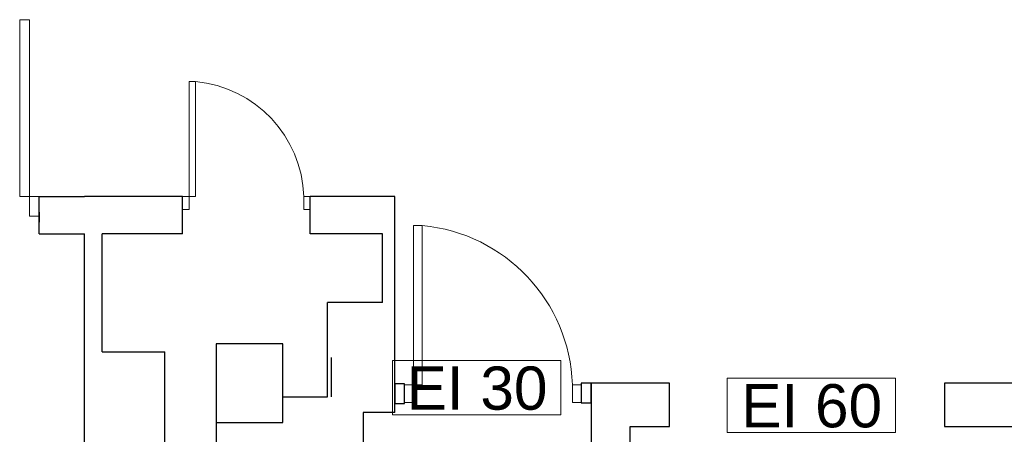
# Model space of a CAD drawing. Header units: millimetres. Extents: x 6612729504 to 6612744462, y 5733542327 to 5733549367.
# Tile 92 of 109: x 6612741708 to 6612742209, y 5733546709 to 5733546920. Entities that reach past the tile are written whole.
import ezdxf

# ---------------------------------------------------------------- set-up
doc = ezdxf.new("R2010")
doc.units = ezdxf.units.MM
doc.header["$MEASUREMENT"] = 0
for name, color, linetype in [('!!!!_CIENKIE czerwone LINIE', 7, 'Continuous'), ('!!!!_SCIANY GRUBE', 7, 'Continuous'), ('___OPISY', 7, 'Continuous'), ('dwa_DRZWI', 7, 'Continuous')]:
    doc.layers.add(name, color=color, linetype=linetype)
doc.styles.add('GENERATED_STYLE_1', font='arial.ttf')

msp = doc.modelspace()

# ---------------------------------------------------------------- linework, layer by layer
at = {"layer": '!!!!_CIENKIE czerwone LINIE', "color": 252, "lineweight": 20}
for points in [[(6612741983.086489, 5733546746.307525), (6612741897.455341, 5733546746.307525), (6612741897.455341, 5733546718.765548), (6612741983.086489, 5733546718.765548)], [(6612742153.536121, 5733546737.323318), (6612742067.904973, 5733546737.323318), (6612742067.904973, 5733546709.781341), (6612742153.536121, 5733546709.781341)]]:
    msp.add_lwpolyline(points, close=True, dxfattribs=at)
for points in [[(6612741897.455341, 5733546718.765548), (6612741983.086489, 5733546718.765548)], [(6612742067.904973, 5733546709.781341), (6612742153.536121, 5733546709.781341)]]:
    msp.add_lwpolyline(points, dxfattribs=at)
at = {"layer": '!!!!_SCIANY GRUBE', "color": 252, "lineweight": 30}
for p, q in [((6612741717.516494, 5733546829.844686), (6612741740.516494, 5733546829.844686)), ((6612741717.516494, 5733546810.844686), (6612741717.516494, 5733546829.844686)), ((6612741717.516494, 5733546810.844686), (6612741717.516494, 5733546829.844686)), ((6612741790.516494, 5733546829.844686), (6612741740.516494, 5733546829.844686)), ((6612741790.516494, 5733546810.844686), (6612741790.516494, 5733546829.844686)), ((6612741898.516494, 5733546829.844686), (6612741855.516493, 5733546829.844686)), ((6612741855.516493, 5733546810.844686), (6612741855.516493, 5733546829.844686)), ((6612741898.516494, 5733546735.844685), (6612741898.516494, 5733546829.844686)), ((6612741717.516494, 5733546821.844686), (6612741717.516494, 5733546816.844686)), ((6612741717.516494, 5733546810.844686), (6612741740.516494, 5733546810.844686)), ((6612741740.516494, 5733546690.844685), (6612741740.516494, 5733546810.844686)), ((6612741790.516494, 5733546810.844686), (6612741749.516493, 5733546810.844686)), ((6612741749.516493, 5733546750.844686), (6612741749.516493, 5733546810.844686)), ((6612741892.277414, 5733546810.844686), (6612741855.516493, 5733546810.844686)), ((6612741892.277414, 5733546775.844685), (6612741892.277414, 5733546810.844686)), ((6612741864.277414, 5733546727.844686), (6612741864.277414, 5733546775.844685)), ((6612741892.277414, 5733546775.844685), (6612741864.277414, 5733546775.844685)), ((6612741841.516494, 5733546754.844686), (6612741807.516494, 5733546754.844686)), ((6612741807.516494, 5733546754.844686), (6612741807.516494, 5733546714.844685)), ((6612741841.516494, 5733546714.844685), (6612741841.516494, 5733546754.844686)), ((6612741749.516493, 5733546750.844686), (6612741781.516493, 5733546750.844686)), ((6612741781.516493, 5733546702.844685), (6612741781.516493, 5733546750.844686)), ((6612741866.277414, 5733546727.844686), (6612741866.277414, 5733546747.844685)), ((6612741898.516494, 5733546719.844685), (6612741898.516494, 5733546735.844685)), ((6612741898.516494, 5733546731.890153), (6612741898.516494, 5733546726.890154)), ((6612741841.516494, 5733546727.844686), (6612741864.277414, 5733546727.844686)), ((6612741898.516494, 5733546719.844685), (6612741882.516494, 5733546719.844685)), ((6612741882.516494, 5733546719.844685), (6612741882.516494, 5733546695.844685)), ((6612741807.516494, 5733546714.844685), (6612741841.516494, 5733546714.844685)), ((6612741807.516494, 5733546714.844685), (6612741807.516494, 5733546702.844685))]:
    msp.add_line(p, q, dxfattribs=at)
for points in [[(6612741903.516493, 5733546734.552673), (6612741898.516493, 5733546734.552673), (6612741898.516493, 5733546724.552673), (6612741903.516493, 5733546724.552673)], [(6612741998.516493, 5733546734.844814), (6612741993.516493, 5733546734.844814), (6612741993.516493, 5733546724.844814), (6612741998.516493, 5733546724.844814)], [(6612741998.516687, 5733546734.844814), (6612741998.516493, 5733546410.844685), (6612742255.516494, 5733546410.844685), (6612742255.515914, 5733546734.844685), (6612742178.516493, 5733546734.844796), (6612742178.516493, 5733546712.844685), (6612742235.516494, 5733546712.844685), (6612742235.516494, 5733546430.844685), (6612742018.516494, 5733546430.844685), (6612742018.516494, 5733546712.844685), (6612742038.516494, 5733546712.844685), (6612742038.533265, 5733546734.844743)]]:
    msp.add_lwpolyline(points, close=True, dxfattribs=at)
at = {"layer": 'dwa_DRZWI', "color": 252, "lineweight": 20}
for points in [[(6612741712.516323, 5733546919.888453), (6612741712.516484, 5733546829.844855), (6612741707.516484, 5733546829.844847), (6612741707.516323, 5733546919.888444)], [(6612741793.766598, 5733546888.373017), (6612741793.766494, 5733546829.844679), (6612741797.016494, 5733546829.844673), (6612741797.016598, 5733546888.373013)], [(6612741717.516484, 5733546829.844864), (6612741717.516501, 5733546819.844864), (6612741712.516502, 5733546819.844855), (6612741712.516484, 5733546829.844855)], [(6612741790.516494, 5733546829.844686), (6612741790.516481, 5733546823.344686), (6612741793.766481, 5733546823.344679), (6612741793.766494, 5733546829.844679)], [(6612741852.266493, 5733546829.844575), (6612741852.266481, 5733546823.344575), (6612741855.516481, 5733546823.344569), (6612741855.516493, 5733546829.844569)], [(6612741908.016646, 5733546815.091903), (6612741908.0165, 5733546734.052666), (6612741912.5165, 5733546734.052657), (6612741912.516645, 5733546815.091895)], [(6612741903.5165, 5733546734.052673), (6612741903.516485, 5733546725.052673), (6612741908.016485, 5733546725.052665), (6612741908.0165, 5733546734.052666)], [(6612741989.016501, 5733546734.052521), (6612741989.016485, 5733546725.052521), (6612741993.516485, 5733546725.052512), (6612741993.5165, 5733546734.052512)]]:
    msp.add_lwpolyline(points, close=True, dxfattribs=at)
for centre, radius in [((6612741791.508242, 5733546827.834015), 60.791508), ((6612741904.889692, 5733546731.268669), 84.172857)]:
    msp.add_arc(centre, radius, 1.89531757, 84.76297738, dxfattribs=at)

# ---------------------------------------------------------------- texts
at = {"layer": '___OPISY', "color": 252, "lineweight": 20, "char_height": 22.00000003, "attachment_point": 1, "style": 'GENERATED_STYLE_1'}
for s, insert in [('\\A1;{\\pql;\\fArial|b0|i0|c238|p38;EI 30}', (6612741904.580864, 5733546743.331777)), ('\\A1;{\\pql;\\fArial|b0|i0|c238|p38;EI 60}', (6612742075.030498, 5733546734.347569))]:
    msp.add_mtext(s, dxfattribs=dict(at, insert=insert))

doc.saveas('drawing.dxf')
